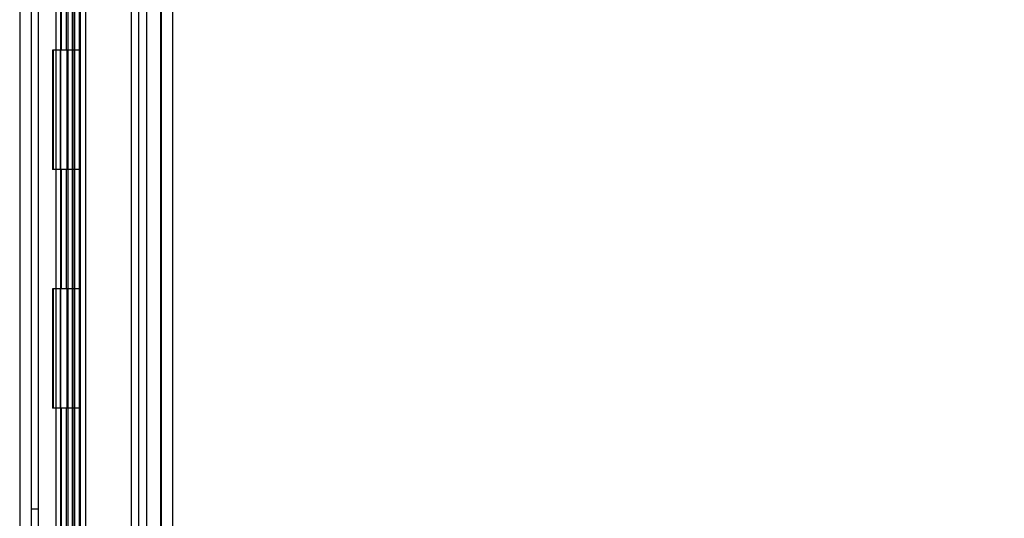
# Model space of a CAD drawing. Header units: inches. Extents: x 1 to 299, y -2 to 199.
# Tile 22 of 68: x 36.1 to 44.36, y 73.29 to 77.47. Entities that reach past the tile are written whole.
import ezdxf
from ezdxf.enums import TextEntityAlignment as Align
from ezdxf.lldxf.tags import DXFTag

# ---------------------------------------------------------------- set-up
doc = ezdxf.new("R2010")
doc.units = ezdxf.units.IN
doc.header["$MEASUREMENT"] = 0
for name, color, linetype in [('COM53955-2', 7, 'Continuous'), ('COM54746-60', 7, 'Continuous'), ('COM70220', 7, 'Continuous'), ('COM71178-1', 7, 'Continuous'), ('Default', 7, 'Continuous')]:
    doc.layers.add(name, color=color, linetype=linetype)
doc.styles.add('SEACAD_Times_New_Roman', font='times.ttf')
tags = doc.linetypes.add('HIDDEN2', pattern=[0.1875, 0.125, -0.0625]).pattern_tags.tags
tags[6:7] = [DXFTag(74, 4), DXFTag(75, 0), DXFTag(340, '0'), DXFTag(46, 0.0), DXFTag(50, 0.0), DXFTag(44, 0.0), DXFTag(45, 0.0)]
tags[4:5] = [DXFTag(74, 4), DXFTag(75, 0), DXFTag(340, '0'), DXFTag(46, 0.0), DXFTag(50, 0.0), DXFTag(44, 0.0), DXFTag(45, 0.0)]
doc.dimstyles.new('HAMMOND_(STH_-_300x200)', dxfattribs={"dimtxt": 1.5, "dimasz": 1.875, "dimexe": 0.75, "dimexo": 0.75, "dimgap": 0.375, "dimtad": 0, "dimtih": 1, "dimtoh": 1, "dimzin": 0, "dimdsep": 46, "dimtxsty": 'SEACAD_Times_New_Roman', "dimblk1": '_SE_FILLED', "dimblk2": '_SE_FILLED', "dimsah": 1, "dimcen": 0.75, "dimadec": 0, "dimazin": 0, "dimtfac": 0.8, "dimtofl": 0, "dimtmove": 0, "dimatfit": 3, "dimfxl": 1, "dimtolj": 1, "dimtzin": 0, "dimarcsym": 0})

# ---------------------------------------------------------------- blocks, each defined once
blk = doc.blocks.new('SE3')
at = {"layer": 'COM53955-2', "color": 7, "linetype": 'HIDDEN2'}
for p, q in [((37.2875, 131.3372), (37.2875, 69.0912)), ((36.5074, 102.6512), (36.5074, 70.0594)), ((36.5612, 102.6512), (36.5612, 70.2732)), ((36.6024, 102.6512), (36.6024, 70.0594)), ((36.653, 102.6512), (36.653, 70.2732))]:
    blk.add_line(p, q, dxfattribs=at)
at = {"layer": 'COM53955-2', "color": 7, "linetype": 'Continuous'}
blk.add_line((37.3825, 131.3372), (37.3825, 69.0912), dxfattribs=at)
at = {"layer": 'COM54746-60', "color": 7, "linetype": 'HIDDEN2'}
for p, q in [((36.2595, 70.2142), (36.2595, 130.2142)), ((36.4455, 130.2142), (36.4455, 70.2142)), ((36.5455, 70.2142), (36.5455, 130.2142)), ((37.1002, 70.2142), (37.1002, 130.2142)), ((36.4542, 77.2142), (36.4542, 78.2142)), ((36.4955, 77.2142), (36.4955, 78.2142)), ((36.5505, 77.2142), (36.5505, 78.2142)), ((36.4091, 77.2142), (36.3785, 77.2142)), ((36.3785, 77.2142), (36.3785, 76.2142)), ((36.4091, 77.2142), (36.3785, 77.2142)), ((36.3785, 77.2142), (36.3785, 76.2142)), ((36.3837, 77.2142), (36.3837, 76.2142)), ((36.4405, 77.2142), (36.4405, 76.2142)), ((36.5005, 76.2142), (36.5005, 77.2142)), ((36.5062, 76.2142), (36.5062, 77.2142)), ((36.5505, 76.2142), (36.5505, 77.2142)), ((36.4091, 76.2142), (36.3785, 76.2142)), ((36.4091, 76.2142), (36.3785, 76.2142)), ((36.4542, 75.2142), (36.4542, 76.2142)), ((36.4955, 75.2142), (36.4955, 76.2142)), ((36.5505, 75.2142), (36.5505, 76.2142)), ((36.4091, 75.2142), (36.3785, 75.2142)), ((36.3785, 75.2142), (36.3785, 74.2142)), ((36.4091, 75.2142), (36.3785, 75.2142)), ((36.3785, 75.2142), (36.3785, 74.2142)), ((36.3837, 75.2142), (36.3837, 74.2142)), ((36.4405, 75.2142), (36.4405, 74.2142)), ((36.5005, 74.2142), (36.5005, 75.2142)), ((36.5062, 74.2142), (36.5062, 75.2142)), ((36.5505, 74.2142), (36.5505, 75.2142)), ((36.4091, 74.2142), (36.3785, 74.2142)), ((36.4091, 74.2142), (36.3785, 74.2142)), ((36.4542, 73.2142), (36.4542, 74.2142)), ((36.4955, 73.2142), (36.4955, 74.2142)), ((36.5505, 73.2142), (36.5505, 74.2142)), ((36.2595, 73.3662), (36.1975, 73.3662))]:
    blk.add_line(p, q, dxfattribs=at)
at = {"layer": 'COM54746-60', "color": 7, "linetype": 'Continuous'}
for p, q in [((36.4091, 77.2142), (36.4091, 78.2142)), ((36.6125, 77.2142), (36.6125, 78.2142)), ((36.6125, 77.2142), (36.4091, 77.2142)), ((36.6125, 77.2142), (36.4091, 77.2142)), ((36.4091, 76.2142), (36.4091, 77.2142)), ((36.6125, 76.2142), (36.6125, 77.2142)), ((36.6125, 76.2142), (36.4091, 76.2142)), ((36.6125, 76.2142), (36.4091, 76.2142)), ((36.4091, 75.2142), (36.4091, 76.2142)), ((36.6125, 75.2142), (36.6125, 76.2142)), ((36.6125, 75.2142), (36.4091, 75.2142)), ((36.6125, 75.2142), (36.4091, 75.2142)), ((36.4091, 74.2142), (36.4091, 75.2142)), ((36.6125, 74.2142), (36.6125, 75.2142)), ((36.6125, 74.2142), (36.4091, 74.2142)), ((36.6125, 74.2142), (36.4091, 74.2142)), ((36.4091, 73.2142), (36.4091, 74.2142)), ((36.6125, 73.2142), (36.6125, 74.2142))]:
    blk.add_line(p, q, dxfattribs=at)
at = {"layer": 'COM70220', "color": 7, "linetype": 'HIDDEN2'}
for p, q in [((37.0375, 130.7417), (37.0375, 69.6867)), ((37.2835, 130.7417), (37.2835, 69.6867)), ((37.2855, 130.7417), (37.2855, 69.6867)), ((37.2865, 130.7417), (37.2865, 69.6867))]:
    blk.add_line(p, q, dxfattribs=at)
at = {"layer": 'COM71178-1', "color": 7, "linetype": 'HIDDEN2'}
for p, q in [((36.1025, 130.7602), (36.1025, 69.4502)), ((37.1645, 130.7602), (37.1645, 69.4502))]:
    blk.add_line(p, q, dxfattribs=at)
at = {"layer": 'COM71178-1', "color": 7, "linetype": 'Continuous'}
blk.add_line((36.1975, 130.7602), (36.1975, 69.4502), dxfattribs=at)
blk = doc.blocks.new('DMBLK2859')
at = {"layer": 'Default', "linetype": 'Continuous'}
for points in [[(47.9719, 129.6052), (47.6594, 131.4802), (47.3469, 129.6052)], [(47.9719, 70.8232), (47.3469, 70.8232), (47.6594, 68.9482)]]:
    blk.add_hatch(color=7, dxfattribs=at).paths.add_polyline_path(points)
at = {"layer": 'Default', "color": 7, "linetype": 'Continuous'}
for p, q in [((37.695, 131.4802), (48.4094, 131.4802)), ((47.6594, 131.4802), (47.6594, 101.4892)), ((47.6594, 97.2142), (47.6594, 68.9482)), ((37.9895, 68.9482), (48.4094, 68.9482))]:
    blk.add_line(p, q, dxfattribs=at)
at = {"layer": 'Default', "color": 7, "linetype": 'Continuous', "style": 'SEACAD_Times_New_Roman'}
for s, p in [('62.53', (45.1001, 100.9642)), ('DOOR', (44.5137, 98.7142))]:
    blk.add_text(s, height=1.5, dxfattribs=at).set_placement(p, align=Align.TOP_LEFT)
blk = doc.blocks.new('_SE_FILLED')
at = {"color": 0}
blk.add_line((0, 0), (-1, 0), dxfattribs=at)
blk.add_solid([(0, 0), (-1, -0.1665), (-1, 0.1665), (0, 0)], dxfattribs=at)

msp = doc.modelspace()

# ---------------------------------------------------------------- block references
at = {"layer": 'Default'}
msp.add_blockref('SE3', (0, 0), dxfattribs=at)

# ---------------------------------------------------------------- dimensions: what is measured, and where the dimension line sits
at = {"layer": 'Default', "color": 7, "linetype": 'Continuous'}
dim = msp.add_linear_dim(base=(47.6594, 131.4802), p1=(36.945, 131.4802), p2=(37.2395, 68.9482), angle=270.26988, text='\\A1;<>\\PDOOR', dimstyle='HAMMOND_(STH_-_300x200)', dxfattribs=at)
dim.commit()
dim.dimension.update_dxf_attribs({"geometry": 'DMBLK2859', "text_midpoint": (47.6594, 100.2142), "dimtype": 161})

doc.saveas('drawing.dxf')
